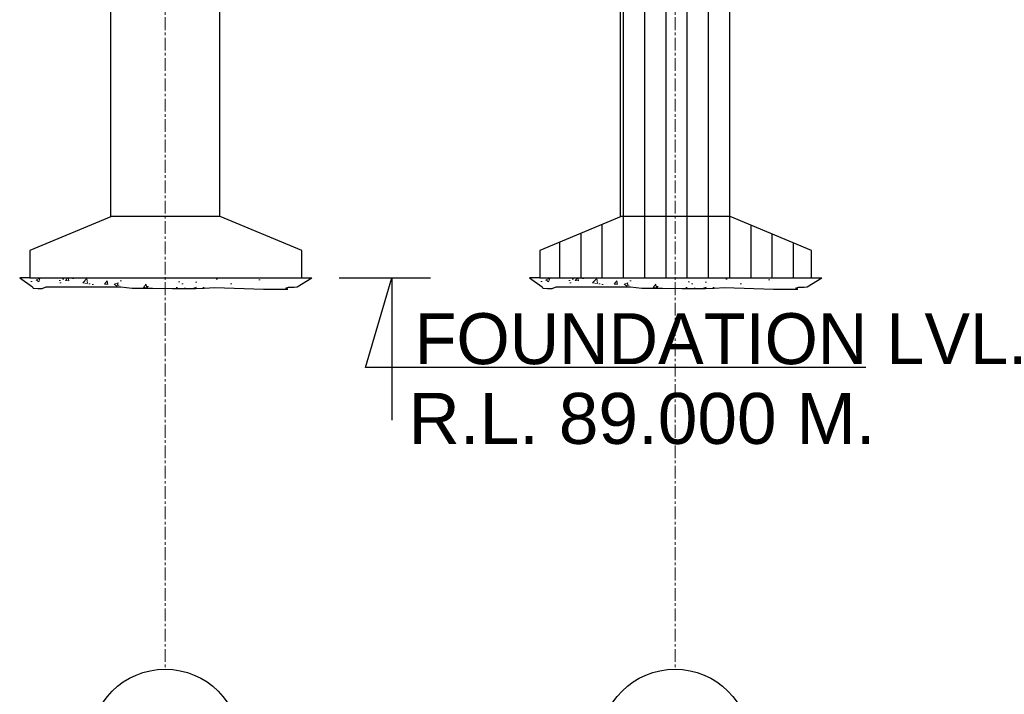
# Model space of a CAD drawing. Header units: inches. Extents: x 4599583 to 28059683, y 2538860 to 28133222499.
# Tile 78 of 89: x 5085385 to 5099870, y 28133181169 to 28133191098. Entities that reach past the tile are written whole.
import ezdxf

# ---------------------------------------------------------------- set-up
doc = ezdxf.new("R2010")
doc.units = ezdxf.units.IN
doc.header["$MEASUREMENT"] = 0
doc.linetypes.add('CENTER', pattern=[2, 1.25, -0.25, 0.25, -0.25])
for name, color, linetype, lineweight in [('CEN', 3, 'CENTER', 13), ('HATCH', 6, 'Continuous', 9), ('STR', 7, 'Continuous', 25)]:
    doc.layers.add(name, color=color, linetype=linetype, lineweight=lineweight)
doc.layers.add('CHNGE', color=31, linetype='Continuous')
doc.layers.add('text', color=7, linetype='Continuous')
doc.layers.add('dim', color=7, linetype='Continuous', plot=False)
doc.styles.add('L', font='arial.ttf')
pattern_1 = [(50, (4643501.64, 28133382866.76), (573.80757, -50.20166), [59.99994, -659.99934]), (355, (4643501.64, 28133382866.76), (-111.00096, 601.7531), [47.99995, -527.9995]), (100.4514, (4643549.46, 28133382862.6), (462.80704, 551.5511), [50.9921, -560.9131]), (46.1842, (4643501.64, 28133383026.76), (853.792, -132.4151), [89.9999, -989.999]), (96.6356, (4643572.8, 28133383015.7), (747.7294, 779.2935), [76.4882, -841.3696]), (351.1842, (4643501.6, 28133383026.8), (747.7288, 779.2941), [72, -791.9992]), (21, (4643581.64, 28133382986.76), (477.52516, -322.0948), [59.99994, -659.99934]), (326, (4643581.64, 28133382986.76), (194.6521, 580.11946), [47.99995, -527.9995]), (71.4514, (4643621.44, 28133382959.9), (672.1774, 258.02414), [50.9921, -560.9131]), (37.5, (4643501.64, 28133382866.76), (9.727875, 266.31482), [0, -521.59948, 0, -535.99946, 0, -529.99947]), (7.5, (4643501.64, 28133382866.76), (210.45542, 315.52905), [0, -305.5997, 0, -509.5995, 0, -201.9998]), (327.5, (4643323.24, 28133382866.76), (427.05752, -18.04388), [0, -199.9998, 0, -623.99938, 0, -827.99917]), (317.5, (4643243.24, 28133382866.76), (466.54847, 80.0839), [0, -259.99974, 0, -414.3996, 0, -587.9994])]
pattern_2 = [(90, (-762919.12, 28134131980.85), (-312.5, 6e-14), [])]
pattern_3 = [(50, (4651001.64, 28133382866.76), (573.80757, -50.20166), [59.99994, -659.99934]), (355, (4651001.64, 28133382866.76), (-111.00096, 601.7531), [47.99995, -527.9995]), (100.4514, (4651049.46, 28133382862.6), (462.80704, 551.5511), [50.9921, -560.9131]), (46.1842, (4651001.64, 28133383026.76), (853.792, -132.4151), [89.9999, -989.999]), (96.6356, (4651072.8, 28133383015.7), (747.7294, 779.2935), [76.4882, -841.3696]), (351.1842, (4651001.6, 28133383026.8), (747.7288, 779.2941), [72, -791.9992]), (21, (4651081.64, 28133382986.76), (477.52516, -322.0948), [59.99994, -659.99934]), (326, (4651081.64, 28133382986.76), (194.6521, 580.11946), [47.99995, -527.9995]), (71.4514, (4651121.44, 28133382959.9), (672.1774, 258.02414), [50.9921, -560.9131]), (37.5, (4651001.64, 28133382866.76), (9.727875, 266.31482), [0, -521.59948, 0, -535.99946, 0, -529.99947]), (7.5, (4651001.64, 28133382866.76), (210.45542, 315.52905), [0, -305.5997, 0, -509.5995, 0, -201.9998]), (327.5, (4650823.24, 28133382866.76), (427.05752, -18.04388), [0, -199.9998, 0, -623.99938, 0, -827.99917]), (317.5, (4650743.24, 28133382866.76), (466.54847, 80.0839), [0, -259.99974, 0, -414.3996, 0, -587.9994])]

msp = doc.modelspace()

# ---------------------------------------------------------------- hatches: boundary and pattern name
at = {"layer": 'CHNGE', "linetype": 'Continuous'}
h = msp.add_hatch(dxfattribs=at)
h.set_pattern_fill('ANSI31', color=8, scale=2500, angle=45, style=0)
h.set_pattern_definition(pattern_2)
h.paths.add_polyline_path([(5095825.38, 28133194605.96), (5095035.38, 28133194684.486), (5095035.38, 28133188199.279), (5095825.38, 28133188199.279)])
h.paths.add_polyline_path([(5095015.38, 28133194686.474), (5094225.38, 28133194765), (5094225.38, 28133188199.279), (5095015.38, 28133188199.279)])
h.paths.add_polyline_path([(5095015.38, 28133197349.28), (5094225.38, 28133197349.28), (5094225.38, 28133194765), (5095015.38, 28133194686.474)])
h.paths.add_polyline_path([(5095825.38, 28133197349.28), (5095035.38, 28133197349.28), (5095035.38, 28133194684.486), (5095825.38, 28133194605.96)])
h = msp.add_hatch(dxfattribs=at)
h.set_pattern_fill('ANSI31', color=8, scale=2500, angle=45, style=0)
h.set_pattern_definition(pattern_2)
h.paths.add_polyline_path([(5095825.38, 28133194605.96), (5095035.38, 28133194684.486), (5095035.38, 28133188199.279), (5095825.38, 28133188199.279)])
h.paths.add_polyline_path([(5095015.38, 28133194686.474), (5094225.38, 28133194765), (5094225.38, 28133188199.279), (5095015.38, 28133188199.279)])
h.paths.add_polyline_path([(5095015.38, 28133197349.28), (5094225.38, 28133197349.28), (5094225.38, 28133194765), (5095015.38, 28133194686.474)])
h.paths.add_polyline_path([(5095825.38, 28133197349.28), (5095035.38, 28133197349.28), (5095035.38, 28133194684.486), (5095825.38, 28133194605.96)])
h = msp.add_hatch(dxfattribs=at)
h.set_pattern_fill('ANSI31', color=8, scale=2500, angle=45, style=0)
h.set_pattern_definition(pattern_2)
h.paths.add_polyline_path([(5095825.38, 28133194605.96), (5095035.38, 28133194684.486), (5095035.38, 28133188199.279), (5095825.38, 28133188199.279)])
h.paths.add_polyline_path([(5095015.38, 28133194686.474), (5094225.38, 28133194765), (5094225.38, 28133188199.279), (5095015.38, 28133188199.279)])
h.paths.add_polyline_path([(5095015.38, 28133197349.28), (5094225.38, 28133197349.28), (5094225.38, 28133194765), (5095015.38, 28133194686.474)])
h.paths.add_polyline_path([(5095825.38, 28133197349.28), (5095035.38, 28133197349.28), (5095035.38, 28133194684.486), (5095825.38, 28133194605.96)])
h = msp.add_hatch(dxfattribs=at)
h.set_pattern_fill('ANSI31', color=8, scale=2500, angle=45, style=0)
h.set_pattern_definition(pattern_2)
h.paths.add_polyline_path([(5095025.38, 28133188199.279), (5094235.38, 28133188199.279), (5093035.382, 28133187699.279), (5093035.382, 28133187299.28), (5095025.38, 28133187299.28)])
h.paths.add_polyline_path([(5097035.378, 28133187699.279), (5095835.379, 28133188199.279), (5095025.38, 28133188199.279), (5095025.38, 28133187299.28), (5097035.378, 28133187299.28)])
h = msp.add_hatch(dxfattribs=at)
h.set_pattern_fill('ANSI31', color=8, scale=2500, angle=45, style=0)
h.set_pattern_definition(pattern_2)
h.paths.add_polyline_path([(5095025.38, 28133188199.279), (5094235.38, 28133188199.279), (5093035.382, 28133187699.279), (5093035.382, 28133187299.28), (5095025.38, 28133187299.28)])
h.paths.add_polyline_path([(5097035.378, 28133187699.279), (5095835.379, 28133188199.279), (5095025.38, 28133188199.279), (5095025.38, 28133187299.28), (5097035.378, 28133187299.28)])
h = msp.add_hatch(dxfattribs=at)
h.set_pattern_fill('ANSI31', color=8, scale=2500, angle=45, style=0)
h.set_pattern_definition(pattern_2)
h.paths.add_polyline_path([(5095025.38, 28133188199.279), (5094235.38, 28133188199.279), (5093035.382, 28133187699.279), (5093035.382, 28133187299.28), (5095025.38, 28133187299.28)])
h.paths.add_polyline_path([(5097035.378, 28133187699.279), (5095835.379, 28133188199.279), (5095025.38, 28133188199.279), (5095025.38, 28133187299.28), (5097035.378, 28133187299.28)])
at = {"layer": 'HATCH', "ltscale": 200}
h = msp.add_hatch(dxfattribs=at)
h.set_pattern_fill('AR-CONC', color=256, scale=79.99992, style=0)
h.set_pattern_definition(pattern_1)
h.paths.add_polyline_path([(5089535.378, 28133187299.28), (5087535.38, 28133187299.28), (5087535.38, 28133187142.955), (5087632.663, 28133187140.641), (5087972.434, 28133187140.641), (5088101.258, 28133187147.569), (5088253.808, 28133187154.497), (5088973.886, 28133187133.712), (5089331.908, 28133187133.712), (5089301.898, 28133187147.569), (5089340.492, 28133187161.924), (5089423.193, 28133187163.021), (5089469.078, 28133187165.843)])
h.paths.add_polyline_path([(5087535.38, 28133187299.28), (5085535.382, 28133187299.28), (5085572.565, 28133187164.663), (5085582.846, 28133187147.569), (5085650.017, 28133187140.641), (5085717.189, 28133187140.641), (5085776.871, 28133187168.354), (5086872.837, 28133187168.354), (5087039.255, 28133187147.569), (5087341.431, 28133187147.569), (5087535.38, 28133187142.955)])
h = msp.add_hatch(dxfattribs=at)
h.set_pattern_fill('AR-CONC', color=256, scale=79.99992, style=0)
h.set_pattern_definition(pattern_1)
h.paths.add_polyline_path([(5089535.378, 28133187299.28), (5087535.38, 28133187299.28), (5087535.38, 28133187142.955), (5087632.663, 28133187140.641), (5087972.434, 28133187140.641), (5088101.258, 28133187147.569), (5088253.808, 28133187154.497), (5088973.886, 28133187133.712), (5089331.908, 28133187133.712), (5089301.898, 28133187147.569), (5089340.492, 28133187161.924), (5089423.193, 28133187163.021), (5089469.078, 28133187165.843)])
h.paths.add_polyline_path([(5087535.38, 28133187299.28), (5085535.382, 28133187299.28), (5085572.565, 28133187164.663), (5085582.846, 28133187147.569), (5085650.017, 28133187140.641), (5085717.189, 28133187140.641), (5085776.871, 28133187168.354), (5086872.837, 28133187168.354), (5087039.255, 28133187147.569), (5087341.431, 28133187147.569), (5087535.38, 28133187142.955)])
h = msp.add_hatch(dxfattribs=at)
h.set_pattern_fill('AR-CONC', color=256, scale=79.99992, style=0)
h.set_pattern_definition(pattern_1)
h.paths.add_polyline_path([(5089535.378, 28133187299.28), (5087535.38, 28133187299.28), (5087535.38, 28133187142.955), (5087632.663, 28133187140.641), (5087972.434, 28133187140.641), (5088101.258, 28133187147.569), (5088253.808, 28133187154.497), (5088973.886, 28133187133.712), (5089331.908, 28133187133.712), (5089301.898, 28133187147.569), (5089340.492, 28133187161.924), (5089423.193, 28133187163.021), (5089469.078, 28133187165.843)])
h.paths.add_polyline_path([(5087535.38, 28133187299.28), (5085535.382, 28133187299.28), (5085572.565, 28133187164.663), (5085582.846, 28133187147.569), (5085650.017, 28133187140.641), (5085717.189, 28133187140.641), (5085776.871, 28133187168.354), (5086872.837, 28133187168.354), (5087039.255, 28133187147.569), (5087341.431, 28133187147.569), (5087535.38, 28133187142.955)])
h = msp.add_hatch(dxfattribs=at)
h.set_pattern_fill('AR-CONC', color=256, scale=79.99992, style=0)
h.set_pattern_definition(pattern_3)
h.paths.add_polyline_path([(5097035.378, 28133187299.28), (5095035.38, 28133187299.28), (5095035.38, 28133187142.955), (5095132.663, 28133187140.641), (5095472.434, 28133187140.641), (5095601.258, 28133187147.569), (5095753.808, 28133187154.497), (5096473.886, 28133187133.712), (5096831.908, 28133187133.712), (5096801.898, 28133187147.569), (5096840.492, 28133187161.924), (5096923.193, 28133187163.021), (5096969.078, 28133187165.843)])
h.paths.add_polyline_path([(5095035.38, 28133187299.28), (5093035.382, 28133187299.28), (5093072.565, 28133187164.663), (5093082.846, 28133187147.569), (5093150.017, 28133187140.641), (5093217.189, 28133187140.641), (5093276.872, 28133187168.354), (5094372.837, 28133187168.354), (5094539.255, 28133187147.569), (5094841.432, 28133187147.569), (5095035.38, 28133187142.955)])
h = msp.add_hatch(dxfattribs=at)
h.set_pattern_fill('AR-CONC', color=256, scale=79.99992, style=0)
h.set_pattern_definition(pattern_3)
h.paths.add_polyline_path([(5097035.378, 28133187299.28), (5095035.38, 28133187299.28), (5095035.38, 28133187142.955), (5095132.663, 28133187140.641), (5095472.434, 28133187140.641), (5095601.258, 28133187147.569), (5095753.808, 28133187154.497), (5096473.886, 28133187133.712), (5096831.908, 28133187133.712), (5096801.898, 28133187147.569), (5096840.492, 28133187161.924), (5096923.193, 28133187163.021), (5096969.078, 28133187165.843)])
h.paths.add_polyline_path([(5095035.38, 28133187299.28), (5093035.382, 28133187299.28), (5093072.565, 28133187164.663), (5093082.846, 28133187147.569), (5093150.017, 28133187140.641), (5093217.189, 28133187140.641), (5093276.872, 28133187168.354), (5094372.837, 28133187168.354), (5094539.255, 28133187147.569), (5094841.432, 28133187147.569), (5095035.38, 28133187142.955)])
h = msp.add_hatch(dxfattribs=at)
h.set_pattern_fill('AR-CONC', color=256, scale=79.99992, style=0)
h.set_pattern_definition(pattern_3)
h.paths.add_polyline_path([(5097035.378, 28133187299.28), (5095035.38, 28133187299.28), (5095035.38, 28133187142.955), (5095132.663, 28133187140.641), (5095472.434, 28133187140.641), (5095601.258, 28133187147.569), (5095753.808, 28133187154.497), (5096473.886, 28133187133.712), (5096831.908, 28133187133.712), (5096801.898, 28133187147.569), (5096840.492, 28133187161.924), (5096923.193, 28133187163.021), (5096969.078, 28133187165.843)])
h.paths.add_polyline_path([(5095035.38, 28133187299.28), (5093035.382, 28133187299.28), (5093072.565, 28133187164.663), (5093082.846, 28133187147.569), (5093150.017, 28133187140.641), (5093217.189, 28133187140.641), (5093276.872, 28133187168.354), (5094372.837, 28133187168.354), (5094539.255, 28133187147.569), (5094841.432, 28133187147.569), (5095035.38, 28133187142.955)])

# ---------------------------------------------------------------- linework, layer by layer
for centre in [(5087525.38, 28133180437.04), (5087525.38, 28133180437.04), (5087525.38, 28133180437.04), (5095025.38, 28133180437.04), (5095025.38, 28133180437.04), (5095025.38, 28133180437.04)]:
    msp.add_circle(centre, 1101.806)
at = {"layer": 'CEN', "ltscale": 150}
for p, q in [((5087525.38, 28133203432.846), (5087525.38, 28133181538.846)), ((5087525.38, 28133203432.846), (5087525.38, 28133181538.846)), ((5087525.38, 28133203432.846), (5087525.38, 28133181538.846)), ((5087525.38, 28133203432.846), (5087525.38, 28133181538.846)), ((5087525.38, 28133203432.846), (5087525.38, 28133181538.846)), ((5087525.38, 28133203432.846), (5087525.38, 28133181538.846)), ((5095025.38, 28133203432.846), (5095025.38, 28133181538.846)), ((5095025.38, 28133203432.846), (5095025.38, 28133181538.846)), ((5095025.38, 28133203432.846), (5095025.38, 28133181538.846)), ((5095025.38, 28133203432.846), (5095025.38, 28133181538.846)), ((5095025.38, 28133203432.846), (5095025.38, 28133181538.846)), ((5095025.38, 28133203432.846), (5095025.38, 28133181538.846))]:
    msp.add_line(p, q, dxfattribs=at)
at = {"layer": 'dim', "ltscale": 5}
msp.add_line((5090085.831, 28133187299.28), (5091430.831, 28133187299.28), dxfattribs=at)
msp.add_line((5090085.831, 28133187299.28), (5091430.831, 28133187299.28), dxfattribs=at)
msp.add_line((5090085.831, 28133187299.28), (5091430.831, 28133187299.28), dxfattribs=at)
msp.add_lwpolyline([(5097831.738, 28133185979.266), (5090474.778, 28133185979.266), (5090860.331, 28133187299.28), (5090860.331, 28133185201.783)], dxfattribs=at)
msp.add_lwpolyline([(5097831.738, 28133185979.266), (5090474.778, 28133185979.266), (5090860.331, 28133187299.28), (5090860.331, 28133185201.783)], dxfattribs=at)
msp.add_lwpolyline([(5097831.738, 28133185979.266), (5090474.778, 28133185979.266), (5090860.331, 28133187299.28), (5090860.331, 28133185201.783)], dxfattribs=at)
at = {"layer": 'STR'}
for p, q in [((5085535.382, 28133187299.28), (5085385.382, 28133187299.28)), ((5085535.382, 28133187299.28), (5085385.382, 28133187299.28)), ((5085535.382, 28133187299.28), (5085385.382, 28133187299.28)), ((5089535.378, 28133187299.28), (5089685.377, 28133187299.28)), ((5089535.378, 28133187299.28), (5089685.377, 28133187299.28)), ((5089535.378, 28133187299.28), (5089685.377, 28133187299.28)), ((5093035.382, 28133187299.28), (5092885.382, 28133187299.28)), ((5093035.382, 28133187299.28), (5092885.382, 28133187299.28)), ((5093035.382, 28133187299.28), (5092885.382, 28133187299.28)), ((5097035.378, 28133187299.28), (5097185.377, 28133187299.28)), ((5097035.378, 28133187299.28), (5097185.377, 28133187299.28)), ((5097035.378, 28133187299.28), (5097185.377, 28133187299.28))]:
    msp.add_line(p, q, dxfattribs=at)
for points in [[(5094225.38, 28133197349.28), (5095825.38, 28133197349.28), (5095825.38, 28133188199.279), (5094225.38, 28133188199.279)], [(5094225.38, 28133197349.28), (5095825.38, 28133197349.28), (5095825.38, 28133188199.279), (5094225.38, 28133188199.279)], [(5094225.38, 28133197349.28), (5095825.38, 28133197349.28), (5095825.38, 28133188199.279), (5094225.38, 28133188199.279)], [(5086725.38, 28133195456.736), (5088325.38, 28133195456.736), (5088325.38, 28133188199.279), (5086725.38, 28133188199.279)], [(5086725.38, 28133195456.736), (5088325.38, 28133195456.736), (5088325.38, 28133188199.279), (5086725.38, 28133188199.279)], [(5086725.38, 28133195456.736), (5088325.38, 28133195456.736), (5088325.38, 28133188199.279), (5086725.38, 28133188199.279)]]:
    msp.add_lwpolyline(points, close=True, dxfattribs=at)
for points in [[(5086735.38, 28133188199.279), (5085535.382, 28133187699.279), (5085535.382, 28133187299.28), (5089535.378, 28133187299.28), (5089535.378, 28133187699.279), (5088335.379, 28133188199.279), (5086735.38, 28133188199.279)], [(5086735.38, 28133188199.279), (5085535.382, 28133187699.279), (5085535.382, 28133187299.28), (5089535.378, 28133187299.28), (5089535.378, 28133187699.279), (5088335.379, 28133188199.279), (5086735.38, 28133188199.279)], [(5086735.38, 28133188199.279), (5085535.382, 28133187699.279), (5085535.382, 28133187299.28), (5089535.378, 28133187299.28), (5089535.378, 28133187699.279), (5088335.379, 28133188199.279), (5086735.38, 28133188199.279)], [(5094235.38, 28133188199.279), (5093035.382, 28133187699.279), (5093035.382, 28133187299.28), (5097035.378, 28133187299.28), (5097035.378, 28133187699.279), (5095835.379, 28133188199.279), (5094235.38, 28133188199.279)], [(5094235.38, 28133188199.279), (5093035.382, 28133187699.279), (5093035.382, 28133187299.28), (5097035.378, 28133187299.28), (5097035.378, 28133187699.279), (5095835.379, 28133188199.279), (5094235.38, 28133188199.279)], [(5094235.38, 28133188199.279), (5093035.382, 28133187699.279), (5093035.382, 28133187299.28), (5097035.378, 28133187299.28), (5097035.378, 28133187699.279), (5095835.379, 28133188199.279), (5094235.38, 28133188199.279)], [(5085385.382, 28133187299.28), (5085572.565, 28133187164.663), (5085582.846, 28133187147.569), (5085582.846, 28133187147.569), (5085650.017, 28133187140.641), (5085717.189, 28133187140.641), (5085776.871, 28133187168.354), (5086872.837, 28133187168.354), (5087039.255, 28133187147.569), (5087341.431, 28133187147.569), (5087632.663, 28133187140.641), (5087972.434, 28133187140.641), (5088101.258, 28133187147.569), (5088253.808, 28133187154.497), (5088973.886, 28133187133.712), (5089331.908, 28133187133.712), (5089331.908, 28133187133.712), (5089331.908, 28133187133.712), (5089331.908, 28133187133.712), (5089301.898, 28133187147.569), (5089340.492, 28133187161.924), (5089423.193, 28133187163.021), (5089469.078, 28133187165.843), (5089685.377, 28133187299.28)], [(5085385.382, 28133187299.28), (5085572.565, 28133187164.663), (5085582.846, 28133187147.569), (5085582.846, 28133187147.569), (5085650.017, 28133187140.641), (5085717.189, 28133187140.641), (5085776.871, 28133187168.354), (5086872.837, 28133187168.354), (5087039.255, 28133187147.569), (5087341.431, 28133187147.569), (5087632.663, 28133187140.641), (5087972.434, 28133187140.641), (5088101.258, 28133187147.569), (5088253.808, 28133187154.497), (5088973.886, 28133187133.712), (5089331.908, 28133187133.712), (5089331.908, 28133187133.712), (5089331.908, 28133187133.712), (5089331.908, 28133187133.712), (5089301.898, 28133187147.569), (5089340.492, 28133187161.924), (5089423.193, 28133187163.021), (5089469.078, 28133187165.843), (5089685.377, 28133187299.28)], [(5085385.382, 28133187299.28), (5085572.565, 28133187164.663), (5085582.846, 28133187147.569), (5085582.846, 28133187147.569), (5085650.017, 28133187140.641), (5085717.189, 28133187140.641), (5085776.871, 28133187168.354), (5086872.837, 28133187168.354), (5087039.255, 28133187147.569), (5087341.431, 28133187147.569), (5087632.663, 28133187140.641), (5087972.434, 28133187140.641), (5088101.258, 28133187147.569), (5088253.808, 28133187154.497), (5088973.886, 28133187133.712), (5089331.908, 28133187133.712), (5089331.908, 28133187133.712), (5089331.908, 28133187133.712), (5089331.908, 28133187133.712), (5089301.898, 28133187147.569), (5089340.492, 28133187161.924), (5089423.193, 28133187163.021), (5089469.078, 28133187165.843), (5089685.377, 28133187299.28)], [(5092885.382, 28133187299.28), (5093072.565, 28133187164.663), (5093082.846, 28133187147.569), (5093082.846, 28133187147.569), (5093150.017, 28133187140.641), (5093217.189, 28133187140.641), (5093276.872, 28133187168.354), (5094372.837, 28133187168.354), (5094539.255, 28133187147.569), (5094841.432, 28133187147.569), (5095132.663, 28133187140.641), (5095472.434, 28133187140.641), (5095601.258, 28133187147.569), (5095753.808, 28133187154.497), (5096473.886, 28133187133.712), (5096831.908, 28133187133.712), (5096831.908, 28133187133.712), (5096831.908, 28133187133.712), (5096831.908, 28133187133.712), (5096801.898, 28133187147.569), (5096840.492, 28133187161.924), (5096923.193, 28133187163.021), (5096969.078, 28133187165.843), (5097185.377, 28133187299.28)], [(5092885.382, 28133187299.28), (5093072.565, 28133187164.663), (5093082.846, 28133187147.569), (5093082.846, 28133187147.569), (5093150.017, 28133187140.641), (5093217.189, 28133187140.641), (5093276.872, 28133187168.354), (5094372.837, 28133187168.354), (5094539.255, 28133187147.569), (5094841.432, 28133187147.569), (5095132.663, 28133187140.641), (5095472.434, 28133187140.641), (5095601.258, 28133187147.569), (5095753.808, 28133187154.497), (5096473.886, 28133187133.712), (5096831.908, 28133187133.712), (5096831.908, 28133187133.712), (5096831.908, 28133187133.712), (5096831.908, 28133187133.712), (5096801.898, 28133187147.569), (5096840.492, 28133187161.924), (5096923.193, 28133187163.021), (5096969.078, 28133187165.843), (5097185.377, 28133187299.28)], [(5092885.382, 28133187299.28), (5093072.565, 28133187164.663), (5093082.846, 28133187147.569), (5093082.846, 28133187147.569), (5093150.017, 28133187140.641), (5093217.189, 28133187140.641), (5093276.872, 28133187168.354), (5094372.837, 28133187168.354), (5094539.255, 28133187147.569), (5094841.432, 28133187147.569), (5095132.663, 28133187140.641), (5095472.434, 28133187140.641), (5095601.258, 28133187147.569), (5095753.808, 28133187154.497), (5096473.886, 28133187133.712), (5096831.908, 28133187133.712), (5096831.908, 28133187133.712), (5096831.908, 28133187133.712), (5096831.908, 28133187133.712), (5096801.898, 28133187147.569), (5096840.492, 28133187161.924), (5096923.193, 28133187163.021), (5096969.078, 28133187165.843), (5097185.377, 28133187299.28)]]:
    msp.add_lwpolyline(points, dxfattribs=at)

# ---------------------------------------------------------------- texts
at = {"layer": 'text', "color": 2, "style": 'L'}
for s, p in [('FOUNDATION LVL.', (5091191.926, 28133186027.897)), ('FOUNDATION LVL.', (5091191.926, 28133186027.897)), ('FOUNDATION LVL.', (5091191.926, 28133186027.897)), ('R.L. 89.000 M.', (5091103.372, 28133184854.543)), ('R.L. 89.000 M.', (5091103.372, 28133184854.543)), ('R.L. 89.000 M.', (5091103.372, 28133184854.543))]:
    msp.add_text(s, height=750, dxfattribs=at).set_placement(p)

doc.saveas('drawing.dxf')
